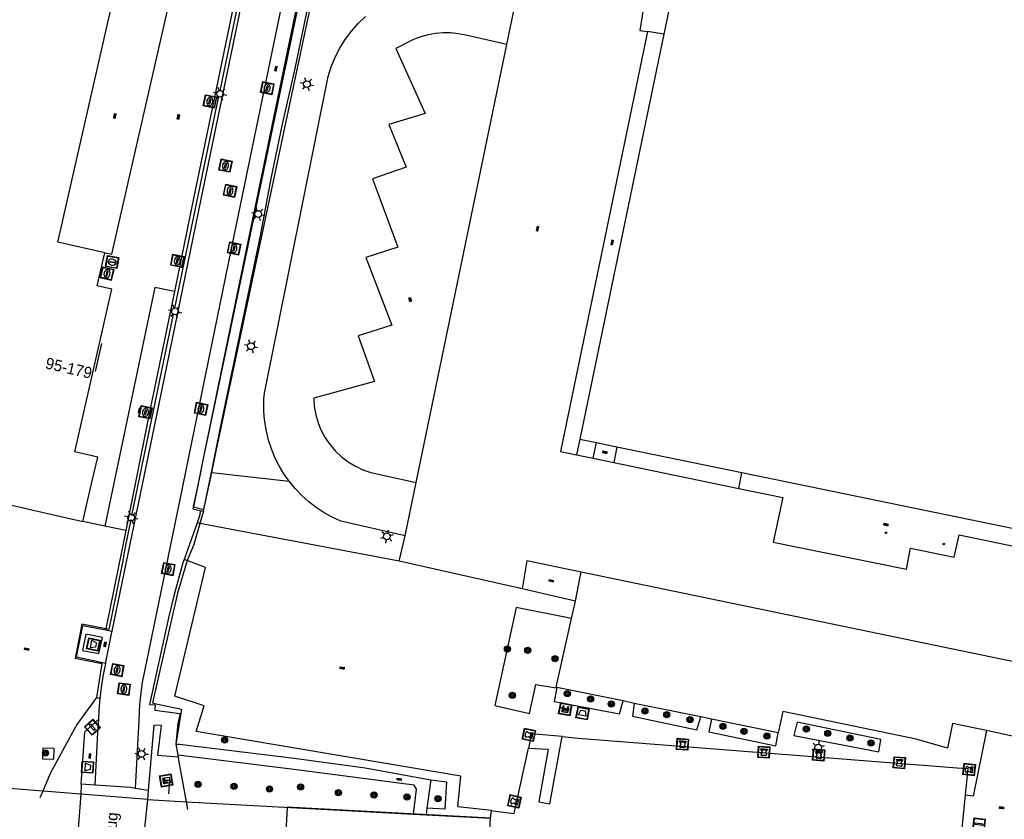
# Model space of a CAD drawing. Header units: metres. Extents: x 93870 to 95789, y 463036 to 464040.
# Tile 246 of 256: x 94917 to 95004, y 463469 to 463540. Entities that reach past the tile are written whole.
import ezdxf
from ezdxf.enums import TextEntityAlignment as Align

# ---------------------------------------------------------------- set-up
doc = ezdxf.new("R2010")
doc.units = ezdxf.units.M
doc.header["$LTSCALE"] = 25.4
for name, color, linetype in [('B_BEBOUWINGSGRENS_0', 1, 'Continuous'), ('B_WOONBOOT_LIJN_0', 1, 'Continuous'), ('G_GRENS_ALGEMEEN_0', 7, 'Continuous'), ('K_KUNSTWERKGRENS_0', 1, 'Continuous'), ('K_KUNSTWERKGRENS_1', 1, 'Continuous'), ('K_STEIGER_1', 1, 'Continuous'), ('Q_AFVAL_APART_PLAATS_0', 7, 'Continuous'), ('Q_AFVALBAK_0', 7, 'Continuous'), ('Q_BANK_0', 7, 'Continuous'), ('Q_BOLDER_0', 7, 'Continuous'), ('Q_BOOM_0', 3, 'Continuous'), ('Q_DAMWAND_0', 6, 'Continuous'), ('Q_DAMWAND_1', 6, 'Continuous'), ('Q_ELEKTRAKAST_0', 7, 'Continuous'), ('Q_FIETSENREK_LIJN_0', 7, 'Continuous'), ('Q_INSPECTIE_OF_RIOOLPUT_0', 253, 'Continuous'), ('Q_KOLK_0', 254, 'Continuous'), ('Q_LICHTMAST_0', 2, 'Continuous'), ('Q_VERKEERSREGELINSTALLATIEPAAL', 40, 'Continuous'), ('Q_ZAND_ZOUTBAK_0', 7, 'Continuous'), ('S_GBKN_SYMBOOL_GV_GROOT_0', 7, 'Continuous'), ('S_GBKN_SYMBOOL_OV_GROOT_0', 7, 'Continuous'), ('T_CULTUURGRENS_0', 76, 'Continuous'), ('T_HEK_0', 57, 'Continuous'), ('T_HEK_LIJN_0', 6, 'Continuous'), ('T_MUUR_30CM_LIJN_0', 10, 'Continuous'), ('T_WALBESCHERMING_0', 45, 'Continuous'), ('V_WEGGRENS_0', 7, 'Continuous'), ('W_KADEMUUR_30CM_0', 10, 'Continuous'), ('W_WATERGRENS_0', 5, 'Continuous'), ('Z_GBKN_HUISNUMMER_0', 252, 'Continuous'), ('Z_KUNSTWERKNAAM_1', 252, 'Continuous')]:
    doc.layers.add(name, color=color, linetype=linetype)
doc.layers.add('Q_PAAL_STEEN_0', color=7, linetype='Continuous', true_color=0xa97373)
doc.layers.add('Q_PAALTJE_0', color=7, linetype='Continuous', true_color=0x666666)

# ---------------------------------------------------------------- blocks, each defined once
blk = doc.blocks.new('Q_ZAND_ZOUTBAK')
for points in [[(-0.5, 0.5), (0.5, 0.5), (0.5, -0.5), (-0.5, -0.5)], [(-0.336, 0.197), (0.331, 0.197), (0.19, -0.251), (-0.196, -0.251)]]:
    blk.add_lwpolyline(points, close=True)
blk.add_lwpolyline([(-0.442, 0.464), (0.438, 0.464, -0.414214), (0.459, 0.442), (0.459, -0.437, -0.414214), (0.438, -0.459), (-0.442, -0.459, -0.414214), (-0.463, -0.437), (-0.463, 0.442), (-0.463, 0.444), (-0.463, 0.446), (-0.463, 0.448), (-0.462, 0.45), (-0.461, 0.451), (-0.46, 0.453), (-0.459, 0.455), (-0.458, 0.456), (-0.457, 0.457), (-0.456, 0.459), (-0.454, 0.46), (-0.453, 0.461), (-0.451, 0.462), (-0.449, 0.462), (-0.447, 0.463), (-0.446, 0.463), (-0.444, 0.464), (-0.442, 0.464)], format="xyb")
blk = doc.blocks.new('Q_AFVALBAK')
for points in [[(-0.5, 0.5), (0.5, 0.5), (0.5, -0.5), (-0.5, -0.5)], [(-0.336, 0.197), (0.331, 0.197), (0.19, -0.251), (-0.196, -0.251)]]:
    blk.add_lwpolyline(points, close=True)
blk.add_lwpolyline([(-0.442, 0.464), (0.438, 0.464, -0.414214), (0.459, 0.442), (0.459, -0.437, -0.414214), (0.438, -0.459), (-0.442, -0.459, -0.414214), (-0.463, -0.437), (-0.463, 0.442), (-0.463, 0.444), (-0.463, 0.446), (-0.463, 0.448), (-0.462, 0.45), (-0.461, 0.451), (-0.46, 0.453), (-0.459, 0.455), (-0.458, 0.456), (-0.457, 0.457), (-0.456, 0.459), (-0.454, 0.46), (-0.453, 0.461), (-0.451, 0.462), (-0.449, 0.462), (-0.447, 0.463), (-0.446, 0.463), (-0.444, 0.464), (-0.442, 0.464)], format="xyb")
blk = doc.blocks.new('Q_AFVAL_APART_PLAATS')
for points in [[(-0.5, 0.5), (0.5, 0.5), (0.5, -0.5), (-0.5, -0.5)], [(-0.336, 0.197), (0.331, 0.197), (0.19, -0.251), (-0.196, -0.251)]]:
    blk.add_lwpolyline(points, close=True)
blk.add_lwpolyline([(-0.442, 0.464), (0.438, 0.464, -0.414214), (0.459, 0.442), (0.459, -0.437, -0.414214), (0.438, -0.459), (-0.442, -0.459, -0.414214), (-0.463, -0.437), (-0.463, 0.442, -0.414214), (-0.442, 0.464)], format="xyb")
blk = doc.blocks.new('Q_ELEKTRAKAST')
for points in [[(-0.5, 0.5), (0.5, 0.5), (0.5, -0.5), (-0.5, -0.5)], [(-0.262, 0.264), (0.25, 0.264), (0.25, 0.187), (-0.262, 0.187)], [(-0.262, 0.107), (0.25, 0.107), (0.25, -0.332), (-0.262, -0.332)]]:
    blk.add_lwpolyline(points, close=True)
blk.add_lwpolyline([(-0.442, 0.464), (0.438, 0.464, -0.414214), (0.459, 0.442), (0.459, -0.437, -0.414214), (0.438, -0.459), (-0.442, -0.459, -0.414214), (-0.463, -0.437), (-0.463, 0.442), (-0.463, 0.444), (-0.463, 0.446), (-0.463, 0.448), (-0.462, 0.45), (-0.461, 0.451), (-0.46, 0.453), (-0.459, 0.455), (-0.458, 0.456), (-0.457, 0.457), (-0.456, 0.459), (-0.454, 0.46), (-0.453, 0.461), (-0.451, 0.462), (-0.449, 0.462), (-0.447, 0.463), (-0.446, 0.463), (-0.444, 0.464), (-0.442, 0.464)], format="xyb")
blk.add_lwpolyline([(-0.177, 0.001, -1), (-0.177, -0.069, -1)], format="xyb", close=True)
blk.add_lwpolyline([(0.044, 0.088), (-0.056, -0.112), (0.044, -0.112), (-0.056, -0.312)])
blk = doc.blocks.new('Q_LICHTMAST')
for points in [[(-0.26, 0.15), (-0.52, 0.3)], [(0, 0.3), (0, 0.6)], [(0.26, 0.15), (0.52, 0.3)], [(-0.26, -0.15), (-0.52, -0.3)], [(0, -0.3), (0, -0.6)], [(0.26, -0.15), (0.52, -0.3)]]:
    blk.add_lwpolyline(points)
blk.add_circle((0, 0), 0.3)
blk = doc.blocks.new('Q_VERKEERSREGELINSTALLATIEPAAL')
for points in [[(-0.5, 0.5), (0.5, 0.5), (0.5, -0.5), (-0.5, -0.5)], [(-0.08, 0.333), (0.071, 0.333), (0.071, -0.329), (-0.08, -0.329)]]:
    blk.add_lwpolyline(points, close=True)
blk.add_lwpolyline([(-0.442, 0.464), (0.438, 0.464, -0.414214), (0.459, 0.442), (0.459, -0.437, -0.414214), (0.438, -0.459), (-0.442, -0.459, -0.414214), (-0.463, -0.437), (-0.463, 0.442), (-0.463, 0.444), (-0.463, 0.446), (-0.463, 0.448), (-0.462, 0.45), (-0.461, 0.451), (-0.46, 0.453), (-0.459, 0.455), (-0.458, 0.456), (-0.457, 0.457), (-0.456, 0.459), (-0.454, 0.46), (-0.453, 0.461), (-0.451, 0.462), (-0.449, 0.462), (-0.447, 0.463), (-0.446, 0.463), (-0.444, 0.464), (-0.442, 0.464)], format="xyb")
blk = doc.blocks.new('Q_PAAL_STEEN')
for points in [[(-0.5, 0.5), (0.5, 0.5), (0.5, -0.5), (-0.5, -0.5)], [(-0.08, 0.333), (0.071, 0.333), (0.071, -0.329), (-0.08, -0.329)]]:
    blk.add_lwpolyline(points, close=True)
blk.add_lwpolyline([(-0.442, 0.464), (0.438, 0.464, -0.414214), (0.459, 0.442), (0.459, -0.437, -0.414214), (0.438, -0.459), (-0.442, -0.459, -0.414214), (-0.463, -0.437), (-0.463, 0.442), (-0.463, 0.444), (-0.463, 0.446), (-0.463, 0.448), (-0.462, 0.45), (-0.461, 0.451), (-0.46, 0.453), (-0.459, 0.455), (-0.458, 0.456), (-0.457, 0.457), (-0.456, 0.459), (-0.454, 0.46), (-0.453, 0.461), (-0.451, 0.462), (-0.449, 0.462), (-0.447, 0.463), (-0.446, 0.463), (-0.444, 0.464), (-0.442, 0.464)], format="xyb")
blk = doc.blocks.new('Q_PAALTJE')
at = {"color": 251, "true_color": 0x666666, "xscale": 0.1, "yscale": 0.1, "zscale": 0.01}
blk.add_blockref('Q_PAAL_STEEN', (0, 0), dxfattribs=at)
blk = doc.blocks.new('Q_KOLK')
blk.add_lwpolyline([(-0.5, 0.5), (0.5, 0.5), (0.5, -0.5), (-0.5, -0.5)], close=True)
for points in [[(-0.442, 0.464), (0.438, 0.464, -0.414214), (0.459, 0.442), (0.459, -0.437, -0.414214), (0.438, -0.459), (-0.442, -0.459, -0.414214), (-0.463, -0.437), (-0.463, 0.442, -0.414214), (-0.442, 0.464)], [(-0.345, 0.105, 0.380426), (-0.276, -0.18)], [(-0.008, 0.266, 0.240218), (-0.345, 0.105)], [(-0.194, 0.045, 0.853344), (-0.194, -0.032)], [(0.331, 0.111, 0.240191), (-0.008, 0.266)], [(0.185, -0.032, 0.849746), (0.185, 0.045)], [(0.267, -0.176, 0.380426), (0.331, 0.111)], [(-0.276, -0.18, 0.148452), (0.012, -0.257)], [(0.012, -0.257, 0.131742), (0.267, -0.176)]]:
    blk.add_lwpolyline(points, format="xyb")
for points in [[(-0.194, 0.045), (0.185, 0.045)], [(0.185, -0.032), (-0.194, -0.032)]]:
    blk.add_lwpolyline(points)
blk = doc.blocks.new('Q_INSPECTIE_OF_RIOOLPUT')
blk.add_lwpolyline([(-0.5, 0.5), (0.5, 0.5), (0.5, -0.5), (-0.5, -0.5)], close=True)
for points in [[(-0.442, 0.464), (0.438, 0.464, -0.414214), (0.459, 0.442), (0.459, -0.437, -0.414214), (0.438, -0.459), (-0.442, -0.459, -0.414214), (-0.463, -0.437), (-0.463, 0.442), (-0.463, 0.444), (-0.463, 0.446), (-0.463, 0.448), (-0.462, 0.45), (-0.461, 0.451), (-0.46, 0.453), (-0.459, 0.455), (-0.458, 0.456), (-0.457, 0.457), (-0.456, 0.459), (-0.454, 0.46), (-0.453, 0.461), (-0.451, 0.462), (-0.449, 0.462), (-0.447, 0.463), (-0.446, 0.463), (-0.444, 0.464), (-0.442, 0.464)], [(-0.345, 0.105, 0.380426), (-0.276, -0.18)], [(-0.008, 0.266, 0.240218), (-0.345, 0.105)], [(-0.194, 0.045, 0.853344), (-0.194, -0.032)], [(0.331, 0.111, 0.240191), (-0.008, 0.266)], [(0.185, -0.032, 0.849746), (0.185, 0.045)], [(0.267, -0.176, 0.380426), (0.331, 0.111)], [(-0.276, -0.18, 0.148452), (0.012, -0.257)], [(0.012, -0.257, 0.131742), (0.267, -0.176)]]:
    blk.add_lwpolyline(points, format="xyb")
for points in [[(-0.194, 0.045), (0.185, 0.045)], [(0.185, -0.032), (-0.194, -0.032)]]:
    blk.add_lwpolyline(points)
blk = doc.blocks.new('Q_BOLDER')
for points in [[(-0.5, 0.5), (0.5, 0.5), (0.5, -0.5), (-0.5, -0.5)], [(-0.273, -0.196), (0.266, -0.196), (0.266, -0.301), (-0.273, -0.301)]]:
    blk.add_lwpolyline(points, close=True)
for points in [[(-0.442, 0.464), (0.438, 0.464, -0.414214), (0.459, 0.442), (0.459, -0.437, -0.414214), (0.438, -0.459), (-0.442, -0.459, -0.414214), (-0.463, -0.437), (-0.463, 0.442), (-0.463, 0.444), (-0.463, 0.446), (-0.463, 0.448), (-0.462, 0.45), (-0.461, 0.451), (-0.46, 0.453), (-0.459, 0.455), (-0.458, 0.456), (-0.457, 0.457), (-0.456, 0.459), (-0.454, 0.46), (-0.453, 0.461), (-0.451, 0.462), (-0.449, 0.462), (-0.447, 0.463), (-0.446, 0.463), (-0.444, 0.464), (-0.442, 0.464)], [(-0.233, 0.268, 0.439965), (-0.258, 0.19)], [(-0.15, 0.294, 0.109301), (-0.233, 0.268)], [(0.219, 0.268, 0.148019), (0.128, 0.294)], [(0.252, 0.19, 0.326045), (0.219, 0.268)], [(-0.273, -0.159, 0.309814), (-0.166, -0.025)], [(0.159, -0.025, 0.22667), (0.266, -0.159)]]:
    blk.add_lwpolyline(points, format="xyb")
for points in [[(-0.166, 0.03), (-0.258, 0.19)], [(-0.166, -0.025), (-0.166, 0.03)], [(-0.15, 0.294), (0.128, 0.294)], [(0.159, 0.03), (0.252, 0.19)], [(0.159, -0.025), (0.159, 0.03)], [(-0.273, -0.159), (0.266, -0.159)]]:
    blk.add_lwpolyline(points)
blk = doc.blocks.new('Q_BANK')
blk.add_lwpolyline([(-0.5, 0.5), (0.5, 0.5), (0.5, -0.5), (-0.5, -0.5)], close=True)
blk.add_lwpolyline([(-0.442, 0.464), (0.438, 0.464, -0.414214), (0.459, 0.442), (0.459, -0.437, -0.414214), (0.438, -0.459), (-0.442, -0.459, -0.414214), (-0.463, -0.437), (-0.463, 0.442), (-0.463, 0.444), (-0.463, 0.446), (-0.463, 0.448), (-0.462, 0.45), (-0.461, 0.451), (-0.46, 0.453), (-0.459, 0.455), (-0.458, 0.456), (-0.457, 0.457), (-0.456, 0.459), (-0.454, 0.46), (-0.453, 0.461), (-0.451, 0.462), (-0.449, 0.462), (-0.447, 0.463), (-0.446, 0.463), (-0.444, 0.464), (-0.442, 0.464)], format="xyb")
for points in [[(-0.267, 0.022), (-0.366, -0.078)], [(-0.18, 0.132), (-0.267, 0.132), (-0.267, 0.276)], [(-0.267, 0.276), (0.258, 0.276), (0.258, 0.132), (0.173, 0.132)], [(-0.18, 0.022), (-0.267, 0.022)], [(-0.267, 0.022), (-0.18, 0.022)], [(-0.18, 0.022), (-0.18, 0.132)], [(-0.18, 0.132), (-0.144, 0.132)], [(-0.144, 0.132), (-0.144, 0.022)], [(0.131, 0.132), (-0.144, 0.132)], [(0.131, 0.022), (-0.144, 0.022)], [(-0.144, 0.022), (0.131, 0.022)], [(0.131, 0.022), (-0.144, 0.022)], [(-0.144, 0.022), (0.131, 0.022)], [(-0.144, 0.022), (0.131, 0.022)], [(0.131, 0.022), (0.131, 0.132)], [(0.131, 0.132), (0.173, 0.132)], [(0.173, 0.132), (0.173, 0.022)], [(0.173, 0.022), (0.255, 0.022)], [(0.173, 0.022), (0.255, 0.022)], [(0.255, 0.022), (0.357, -0.078)], [(-0.236, -0.078), (-0.366, -0.078)], [(-0.192, -0.078), (-0.192, -0.27), (-0.236, -0.27), (-0.236, -0.078)], [(-0.236, -0.078), (-0.192, -0.078)], [(0.183, -0.078), (-0.192, -0.078)], [(0.226, -0.078), (0.226, -0.268), (0.183, -0.268), (0.183, -0.078)], [(0.183, -0.078), (0.226, -0.078)], [(0.357, -0.078), (0.226, -0.078)]]:
    blk.add_lwpolyline(points)
blk = doc.blocks.new('Q_BOOM')
for radius in [0.27, 0.18, 0.09]:
    blk.add_circle((0, 0), radius)
blk = doc.blocks.new('S_GBKN_SYMBOOL_OV_GROOT')
for points in [[(-0.21875, 0.0625), (0.21875, 0.0625)], [(-0.21875, 0), (0.21875, 0)], [(-0.1875, 0.0625), (-0.1875, 0)], [(-0.125, 0.09375), (-0.125, 0.0625)], [(-0.125, 0), (-0.125, -0.0625)], [(-0.0625, 0.0625), (-0.0625, 0)], [(0, 0.09375), (0, 0.0625)], [(0, 0), (0, -0.0625)], [(0.0625, 0.0625), (0.0625, 0)], [(0.125, 0.09375), (0.125, 0.0625)], [(0.125, 0), (0.125, -0.0625)], [(0.1875, 0.0625), (0.1875, 0)], [(-0.21875, -0.0625), (0.21875, -0.0625)], [(-0.1875, -0.0625), (-0.1875, -0.09375)], [(-0.0625, -0.0625), (-0.0625, -0.09375)], [(0.0625, -0.0625), (0.0625, -0.09375)], [(0.1875, -0.0625), (0.1875, -0.09375)]]:
    blk.add_lwpolyline(points)
blk = doc.blocks.new('S_GBKN_SYMBOOL_GV_GROOT')
for points in [[(-0.1875, 0.03125), (-0.09375, 0.09375)], [(-0.1875, -0.0625), (0.0625, 0.09375)], [(-0.1875, 0.09375), (0.125, -0.09375)], [(-0.1875, 0), (-0.03125, -0.09375)], [(-0.125, -0.09375), (0.1875, 0.09375)], [(-0.0625, 0.09375), (0.1875, -0.0625)], [(0.03125, -0.09375), (0.1875, 0)], [(0.09375, 0.09375), (0.1875, 0.03125)]]:
    blk.add_lwpolyline(points)

msp = doc.modelspace()

# ---------------------------------------------------------------- linework, layer by layer
at = {"layer": 'B_BEBOUWINGSGRENS_0'}
for p, q in [((94974.076, 463538.75), (94966.65, 463502.97)), ((94966.65, 463502.97), (94968.104, 463502.668)), ((94968.104, 463502.668), (94969.925, 463502.29)), ((94969.925, 463502.29), (94980.96, 463500))]:
    msp.add_line(p, q, dxfattribs=at)
for points in [[(95015.017, 463567.445), (94981.47, 463574.4), (94980.51, 463569.76), (94978.621, 463570.151), (94978.297, 463570.183), (94977.973, 463570.149), (94977.662, 463570.05), (94977.378, 463569.891), (94977.132, 463569.677), (94976.928, 463569.407), (94976.785, 463569.1), (94976.71, 463568.769), (94976.706, 463568.43), (94976.773, 463568.098), (94976.908, 463567.788), (94977.106, 463567.513), (94977.357, 463567.285), (94977.65, 463567.116), (94977.973, 463567.012), (94979.86, 463566.62), (94974.076, 463538.75)], [(94924.66, 463519.42), (94920.51, 463520.38), (94925.827, 463543.809)], [(94922.71, 463495.67), (94923.367, 463498.516), (94923.71, 463500), (94924.03, 463501.36), (94922.01, 463501.825), (94925.29, 463516.21), (94923.98, 463516.51), (94924.66, 463519.42)], [(94980.96, 463500), (95000, 463496.09), (95015.86, 463492.81), (95016.442, 463495.23)], [(94910.095, 463477.345), (94910.68, 463477.21), (94915.34, 463497.371), (94922.71, 463495.67)]]:
    msp.add_lwpolyline(points, dxfattribs=at)
at = {"layer": 'B_WOONBOOT_LIJN_0'}
msp.add_lwpolyline([(94958.753, 463469.456), (94940.779, 463470.419), (94940.485, 463464.928), (94958.459, 463463.963), (94958.753, 463469.456)], dxfattribs=at)
at = {"layer": 'G_GRENS_ALGEMEEN_0'}
for p, q in [((94966.65, 463502.97), (94966.362, 463501.583)), ((94967.816, 463501.28), (94968.104, 463502.668)), ((94969.925, 463502.29), (94969.636, 463500.902)), ((94934.088, 463500.006), (94934.109, 463500.004)), ((94934.109, 463500.004), (94940.955, 463499.233)), ((94980.686, 463498.602), (94980.96, 463500)), ((94933.102, 463496.654), (94933.384, 463496.589)), ((94926.506, 463494.885), (94924.669, 463495.265)), ((94933.067, 463495.508), (94932.817, 463495.555)), ((94950.68, 463492.188), (94933.067, 463495.508)), ((94926.506, 463494.885), (94924.743, 463486.183)), ((94931.934, 463492.229), (94931.662, 463492.333)), ((94966.245, 463488.644), (94961.534, 463489.717)), ((94924.145, 463483.999), (94924.443, 463485.434)), ((94924.743, 463486.183), (94924.727, 463486.102)), ((94924.727, 463486.102), (94925.304, 463485.987)), ((94924.244, 463480.01), (94923.939, 463480.122))]:
    msp.add_line(p, q, dxfattribs=at)
for points in [[(94930.815, 463516.014), (94928.621, 463505.329), (94926.506, 463494.885)], [(94958.85, 463470.132), (94955.87, 463470.458), (94956.133, 463473.167), (94932.728, 463477.119), (94933.443, 463479.376), (94930.846, 463480.242), (94933.556, 463491.606), (94931.934, 463492.229)], [(94965.903, 463487.1), (94961.028, 463488.084), (94959.131, 463479.423), (94962.181, 463478.719), (94962.768, 463481.261), (94964.545, 463480.974), (94964.558, 463481.035)], [(94924.742, 463483.141), (94922.154, 463483.675), (94922.732, 463486.5), (94924.727, 463486.102)], [(94924.443, 463485.434), (94922.994, 463485.724), (94922.701, 463484.289), (94924.145, 463483.999)], [(94964.624, 463481.02), (94964.36, 463479.773), (94970.156, 463478.689), (94970.48, 463479.82)], [(94971.453, 463479.603), (94971.294, 463478.485), (94976.99, 463477.277), (94977.329, 463478.424)], [(94978.281, 463478.204), (94978.042, 463477.104), (94983.968, 463475.862), (94984.163, 463476.999)], [(95002.588, 463477.211), (95001.402, 463471.406), (95000.693, 463471.492)], [(94919.188, 463475.66), (94919.144, 463474.709), (94920.143, 463474.663)], [(94920.143, 463474.663), (94920.187, 463475.614), (94919.188, 463475.66)], [(94953.462, 463472.849), (94954.85, 463472.678), (94954.713, 463470.254), (94953.128, 463470.331)]]:
    msp.add_lwpolyline(points, dxfattribs=at)
at = {"layer": 'K_KUNSTWERKGRENS_0'}
for p, q in [((94922.571, 463472.463), (94922.543, 463471.58)), ((94923.795, 463472.384), (94922.571, 463472.463)), ((94928.451, 463471.095), (94922.543, 463471.58)), ((94928.489, 463471.906), (94927.346, 463472.09))]:
    msp.add_line(p, q, dxfattribs=at)
for points in [[(94927.346, 463472.09), (94926.921, 463472.159), (94924.284, 463472.352), (94923.795, 463472.384)], [(94928.451, 463471.095), (94928.523, 463471.9), (94928.489, 463471.906)]]:
    msp.add_lwpolyline(points, dxfattribs=at)
at = {"layer": 'K_KUNSTWERKGRENS_1'}
for points in [[(94922.543, 463471.58), (94922.21, 463467.41), (94923.21, 463467.41), (94922.46, 463459.09)], [(94926.66, 463458.82), (94927.26, 463467.31), (94928.05, 463467.23), (94928.451, 463471.095)]]:
    msp.add_lwpolyline(points, dxfattribs=at)
at = {"layer": 'K_STEIGER_1'}
msp.add_lwpolyline([(94962.101, 463475.636), (94963.851, 463475.567), (94963.014, 463470.893), (94963.993, 463470.737), (94965.083, 463476.672)], dxfattribs=at)
at = {"layer": 'Q_DAMWAND_0'}
for points in [[(94965.083, 463476.672), (94966.5, 463476.534), (95000, 463473.91), (95000.93, 463473.84), (95000.693, 463471.492)], [(94958.85, 463470.132), (94958.968, 463470.117), (94960.827, 463469.879), (94962.101, 463475.636)], [(95000.693, 463471.492), (95000.219, 463466.793), (95016.229, 463463.519)]]:
    msp.add_lwpolyline(points, dxfattribs=at)
at = {"layer": 'Q_DAMWAND_1'}
msp.add_lwpolyline([(94965.083, 463476.672), (94962.377, 463476.898), (94962.101, 463475.636)], dxfattribs=at)
at = {"layer": 'Q_FIETSENREK_LIJN_0'}
msp.add_line((94923.832, 463508.946), (94924.383, 463511.404), dxfattribs=at)
at = {"layer": 'T_CULTUURGRENS_0'}
for p, q in [((94934.507, 463501.894), (94948.213, 463566.573)), ((94946.296, 463562.986), (94933.274, 463500.815)), ((94934.109, 463500.004), (94934.507, 463501.894)), ((94932.487, 463496.979), (94933.415, 463496.741))]:
    msp.add_line(p, q, dxfattribs=at)
for points in [[(94933.274, 463500.815), (94933.103, 463500), (94932.473, 463496.983), (94932.487, 463496.979)], [(94933.415, 463496.741), (94933.424, 463496.739), (94934.108, 463500), (94934.109, 463500.004)]]:
    msp.add_lwpolyline(points, dxfattribs=at)
at = {"layer": 'T_HEK_0'}
for p, q in [((94933.415, 463496.741), (94934.088, 463500.006)), ((94933.384, 463496.589), (94933.415, 463496.741)), ((94930.923, 463476.002), (94931.102, 463475.018)), ((94931.102, 463475.018), (94931.134, 463474.84))]:
    msp.add_line(p, q, dxfattribs=at)
for points in [[(94934.088, 463500.006), (94934.862, 463503.837), (94938.443, 463521.089), (94939.358, 463525.987), (94940.37, 463530.806), (94941.48, 463535.713), (94944.528, 463550.37), (94946.616, 463560.214), (94947.073, 463562.677), (94947.595, 463565.142), (94948.213, 463566.573)], [(94923.939, 463480.122), (94922.191, 463477.74), (94919.839, 463473.401), (94919.171, 463471.854)], [(94931.134, 463474.84), (94931.207, 463474.441), (94931.847, 463470.911)]]:
    msp.add_lwpolyline(points, dxfattribs=at)
at = {"layer": 'T_HEK_LIJN_0'}
for p, q in [((94938.77, 463552.867), (94934.819, 463533.753)), ((94934.701, 463533.261), (94930.826, 463514.521)), ((94930.71, 463513.995), (94927.013, 463496.224)), ((94933.384, 463496.589), (94933.067, 463495.508)), ((94919.171, 463471.854), (94918.918, 463471.267)), ((94931.847, 463470.911), (94931.974, 463470.212))]:
    msp.add_line(p, q, dxfattribs=at)
for points in [[(94926.963, 463495.861), (94926.437, 463493.274), (94926.238, 463492.049), (94925.025, 463486.125), (94924.743, 463486.183)], [(94933.067, 463495.508), (94932.522, 463493.65), (94931.934, 463492.229)], [(94931.934, 463492.229), (94931.933, 463492.227), (94931.078, 463489.336), (94928.875, 463479.663), (94928.943, 463479.612), (94931.424, 463479.088), (94931.081, 463476.878), (94930.923, 463476.002)], [(94924.743, 463486.183), (94922.641, 463486.618), (94922.035, 463483.606), (94924.409, 463483.138), (94923.939, 463480.122)]]:
    msp.add_lwpolyline(points, dxfattribs=at)
at = {"layer": 'T_MUUR_30CM_LIJN_0'}
msp.add_lwpolyline([(94930.31, 463471.615), (94930.408, 463472.782), (94929.751, 463472.8)], dxfattribs=at)
at = {"layer": 'T_WALBESCHERMING_0'}
for p, q in [((94919.171, 463471.854), (94909.017, 463472.681)), ((94919.605, 463471.819), (94919.171, 463471.854))]:
    msp.add_line(p, q, dxfattribs=at)
at = {"layer": 'V_WEGGRENS_0'}
for p, q in [((94974.076, 463538.75), (94972.622, 463538.982)), ((94952.177, 463499.131), (94960.194, 463537.852)), ((94966.362, 463501.583), (94967.816, 463501.28)), ((94967.816, 463501.28), (94969.636, 463500.902)), ((94933.274, 463500.815), (94932.487, 463496.979)), ((94969.636, 463500.902), (94980.686, 463498.602)), ((94951.2, 463494.413), (94952.177, 463499.131)), ((94924.669, 463495.265), (94922.71, 463495.67)), ((94932.817, 463495.555), (94931.662, 463492.333)), ((94950.68, 463492.188), (94951.2, 463494.413)), ((94961.534, 463489.717), (94950.68, 463492.188)), ((95019.576, 463480.235), (94966.746, 463491.215)), ((94965.903, 463487.1), (94966.245, 463488.644)), ((94964.558, 463481.035), (94965.903, 463487.1)), ((94964.624, 463481.02), (94964.558, 463481.035)), ((94970.48, 463479.82), (94964.624, 463481.02)), ((94971.453, 463479.603), (94970.48, 463479.82)), ((94977.329, 463478.424), (94971.453, 463479.603)), ((94978.281, 463478.204), (94977.329, 463478.424)), ((94984.163, 463476.999), (94978.281, 463478.204)), ((94985.57, 463476.777), (94993.053, 463475.309)), ((94953.462, 463472.849), (94953.128, 463470.331)), ((94953.128, 463470.331), (94953.053, 463469.764))]:
    msp.add_line(p, q, dxfattribs=at)
for points in [[(94925.304, 463485.987), (94929.224, 463504.945), (94933.179, 463524.18), (94937.512, 463545.077), (94941.083, 463562.382), (94941.313, 463563.365), (94941.574, 463564.336), (94941.835, 463565.309), (94942.173, 463566.242)], [(94946.296, 463562.986), (94946.025, 463562.128), (94945.784, 463561.246), (94945.583, 463560.386), (94945.394, 463559.529), (94942.837, 463547.165), (94937.35, 463520.684), (94933.274, 463500.815)], [(94939.857, 463562.303), (94940.337, 463562.174), (94936.856, 463545.305), (94932.504, 463524.234), (94930.815, 463516.014)], [(94941.544, 463547.447), (94936.105, 463521.064), (94931.28, 463497.613), (94928.573, 463484.458), (94928.166, 463482.462), (94927.972, 463481.493), (94927.837, 463480.497), (94927.737, 463479.502), (94927.689, 463478.912), (94927.659, 463478.102), (94927.567, 463476.499), (94927.346, 463472.09)], [(94924.66, 463519.42), (94925.283, 463519.308), (94930.592, 463542.554)], [(94960.194, 463537.852), (94960.925, 463541.385), (94961.026, 463541.891)], [(94972.362, 463541.661), (94971.934, 463539.092), (94972.622, 463538.982)], [(94940.955, 463499.233), (94940.484, 463499.904), (94940.065, 463500.609), (94939.699, 463501.343), (94939.388, 463502.102), (94939.134, 463502.882), (94938.939, 463503.678), (94938.803, 463504.487), (94938.749, 463504.995), (94938.718, 463505.505), (94938.711, 463506.016), (94938.728, 463506.526), (94938.768, 463507.036), (94944.399, 463535.011), (94944.669, 463535.875), (94945.012, 463536.713), (94945.424, 463537.519), (94945.905, 463538.286), (94946.448, 463539.01), (94947.052, 463539.685), (94947.711, 463540.306)], [(94960.194, 463537.852), (94956.561, 463538.654), (94955.902, 463538.789), (94955.232, 463538.86), (94954.56, 463538.868), (94953.889, 463538.812), (94953.226, 463538.693), (94952.578, 463538.512), (94951.95, 463538.27), (94950.384, 463537.472), (94952.985, 463531.738), (94949.763, 463530.762), (94951.3, 463527.009), (94948.315, 463525.974), (94950.561, 463519.915), (94947.724, 463519.028), (94950.014, 463513.028), (94947.051, 463512.083), (94948.5, 463508.063), (94943.12, 463506.585), (94943.173, 463505.847), (94943.304, 463505.119), (94943.511, 463504.409), (94943.792, 463503.724), (94944.145, 463503.074), (94944.564, 463502.464), (94945.045, 463501.902), (94945.583, 463501.394), (94946.172, 463500.947), (94946.805, 463500.564), (94947.475, 463500.25), (94948.174, 463500.009), (94952.177, 463499.131)], [(94972.622, 463538.982), (94964.945, 463501.878), (94966.362, 463501.583)], [(94930.815, 463516.014), (94929.074, 463516.372), (94924.669, 463495.265)], [(94951.2, 463494.413), (94945.522, 463495.701), (94944.764, 463496.05), (94944.035, 463496.455), (94943.339, 463496.915), (94942.679, 463497.425), (94942.059, 463497.984), (94941.484, 463498.587), (94940.955, 463499.233)], [(94980.686, 463498.602), (94984.585, 463497.791), (94983.721, 463493.853), (94995.507, 463491.466), (94995.876, 463493.328), (94999.726, 463492.53), (95000.154, 463494.489), (95017.984, 463490.794), (95018.76, 463494.732)], [(94932.487, 463496.979), (94932.45, 463496.8), (94933.102, 463496.654)], [(94933.102, 463496.654), (94933.072, 463496.267), (94932.817, 463495.555)], [(94931.662, 463492.333), (94931.549, 463492.02), (94930.754, 463489.111), (94930.303, 463487.158), (94928.614, 463479.519), (94929.116, 463479.479), (94929.08, 463479.004), (94931.325, 463478.712), (94931.104, 463477.872), (94930.923, 463476.002)], [(94966.746, 463491.215), (94961.966, 463492.209), (94961.534, 463489.717)], [(94966.245, 463488.644), (94966.629, 463490.654), (94966.746, 463491.215)], [(94924.742, 463483.141), (94924.762, 463483.25), (94925.288, 463485.91), (94925.304, 463485.987)], [(94924.244, 463480.01), (94924.365, 463480.998), (94924.52, 463481.975), (94924.742, 463483.141)], [(94924.123, 463478.219), (94924.159, 463479.011), (94924.244, 463480.01)], [(95002.588, 463477.211), (94999.564, 463477.84), (94999.128, 463475.647), (94996.363, 463476.437), (94984.585, 463478.876), (94984.163, 463476.999)], [(94922.571, 463472.463), (94922.882, 463477.096), (94924.123, 463478.219)], [(94923.795, 463472.384), (94924.057, 463477.023), (94924.123, 463478.219)], [(94931.134, 463474.84), (94929.341, 463474.994), (94929.663, 463477.636), (94928.997, 463477.692), (94928.489, 463471.906)], [(94993.053, 463475.309), (94993.24, 463476.417), (94985.841, 463477.945), (94985.57, 463476.777)], [(95016.573, 463466.118), (95006.811, 463468.198), (95008.466, 463475.913), (95002.588, 463477.211)], [(94930.923, 463476.002), (94931.247, 463475.99), (94941.393, 463474.769), (94947.672, 463473.914), (94953.462, 463472.849)], [(94941.603, 463473.741), (94931.145, 463475.013), (94931.102, 463475.018)], [(94951.936, 463469.825), (94952.21, 463472.011), (94952.013, 463472.363), (94941.603, 463473.741)]]:
    msp.add_lwpolyline(points, dxfattribs=at)
at = {"layer": 'W_KADEMUUR_30CM_0'}
for p, q in [((94928.451, 463471.095), (94931.847, 463470.911)), ((94931.847, 463470.911), (94931.853, 463470.911)), ((94931.853, 463470.911), (94951.936, 463469.825)), ((94951.936, 463469.825), (94953.053, 463469.764)), ((94953.053, 463469.764), (94958.753, 463469.456)), ((94958.753, 463469.456), (94958.85, 463470.132))]:
    msp.add_line(p, q, dxfattribs=at)
at = {"layer": 'W_WATERGRENS_0'}
msp.add_line((94922.543, 463471.58), (94919.605, 463471.819), dxfattribs=at)

# ---------------------------------------------------------------- block references
at = {"layer": 'Q_AFVAL_APART_PLAATS_0', "rotation": 78.26838801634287}
msp.add_blockref('Q_AFVAL_APART_PLAATS', (94923.645, 463484.814), dxfattribs=at)
at = {"layer": 'Q_AFVALBAK_0', "rotation": 169.4066085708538}
msp.add_blockref('Q_AFVALBAK', (94966.883, 463478.727), dxfattribs=at)
at = {"layer": 'Q_BANK_0', "rotation": 169.4066085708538}
msp.add_blockref('Q_BANK', (94965.353, 463479.089), dxfattribs=at)
at = {"layer": 'Q_BOLDER_0'}
for p, rotation in [((94962.143, 463476.816), 77.66362071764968), ((94975.715, 463475.993), 175.5212602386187), ((94982.902, 463475.291), 175.5212602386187), ((94987.757, 463475.046), 175.5212602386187), ((94994.876, 463474.355), 175.5212602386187), ((95001.049, 463473.76), 84.23625904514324), ((94960.864, 463470.943), 77.52178364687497)]:
    msp.add_blockref('Q_BOLDER', p, dxfattribs=dict(at, rotation=rotation))
at = {"layer": 'Q_BOOM_0'}
for p, rotation in [((94960.241, 463484.415), 77.64572228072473), ((94962.038, 463484.291), 77.64572228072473), ((94964.454, 463483.547), 77.49620135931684), ((94960.675, 463480.325), 167.0026392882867), ((94965.539, 463480.472), 168.4193808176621), ((94967.588, 463480.004), 168.4193808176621), ((94969.422, 463479.556), 168.4193808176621), ((94972.396, 463478.94), 168.6544439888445), ((94974.326, 463478.598), 168.6544439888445), ((94976.376, 463478.167), 168.6544439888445), ((94979.285, 463477.582), 168.4224458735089), ((94986.658, 463477.328), 168.3316296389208), ((94935.242, 463476.362), 170.4158497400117), ((94981.155, 463477.122), 168.4224458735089), ((94983.176, 463476.71), 168.4224458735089), ((94988.556, 463476.963), 168.3316296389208), ((94990.516, 463476.553), 168.3316296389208), ((94992.382, 463476.11), 168.3316296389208), ((94919.42, 463475.208), 87.35098029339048), ((94932.909, 463472.445), 100.2762771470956), ((94936.076, 463472.273), 176.9047118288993), ((94939.215, 463472.046), 176.9047118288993), ((94941.964, 463472.222), 172.4594412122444), ((94945.307, 463471.715), 172.4594412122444), ((94948.452, 463471.502), 172.4594412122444), ((94951.365, 463471.332), 82.85562914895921), ((94954.106, 463471.178), 86.76518982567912)]:
    msp.add_blockref('Q_BOOM', p, dxfattribs=dict(at, rotation=rotation))
at = {"layer": 'Q_ELEKTRAKAST_0', "rotation": 100.2762771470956}
msp.add_blockref('Q_ELEKTRAKAST', (94930.08, 463472.791), dxfattribs=at)
at = {"layer": 'Q_INSPECTIE_OF_RIOOLPUT_0'}
for p, rotation in [((94935.332, 463527.135), 78.28570034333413), ((94935.733, 463524.91), 78.3513541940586), ((94925.316, 463518.608), 169.8084981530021), ((94924.862, 463517.593), 76.84730646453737), ((94925.754, 463482.549), 79.22021823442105), ((94926.349, 463480.863), 82.28104645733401)]:
    msp.add_blockref('Q_INSPECTIE_OF_RIOOLPUT', p, dxfattribs=dict(at, rotation=rotation))
at = {"layer": 'Q_KOLK_0'}
for p, rotation in [((94939.019, 463533.981), 78.3513541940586), ((94933.951, 463532.813), 78.33023385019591), ((94936.085, 463519.809), 78.37374246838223), ((94931.072, 463518.713), 78.38878842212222), ((94928.263, 463505.33), 78.55192944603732), ((94933.165, 463505.63), 78.3737424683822), ((94930.27, 463491.477), 78.37214204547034)]:
    msp.add_blockref('Q_KOLK', p, dxfattribs=dict(at, rotation=rotation))
at = {"layer": 'Q_LICHTMAST_0'}
for p, rotation in [((94942.524, 463534.336), 78.03555612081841), ((94934.859, 463533.481), 78.28570034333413), ((94938.214, 463522.853), 78.16989844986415), ((94930.871, 463514.252), 78.3810750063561), ((94937.583, 463511.173), 78.03555612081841), ((94926.983, 463496.029), 78.55192944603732), ((94949.588, 463494.358), 167.2192880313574), ((94987.709, 463475.695), 168.9007832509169), ((94927.908, 463475.139), 87.13046528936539)]:
    msp.add_blockref('Q_LICHTMAST', p, dxfattribs=dict(at, rotation=rotation))
at = {"layer": 'Q_PAAL_STEEN_0', "rotation": 84.2399140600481}
msp.add_blockref('Q_PAAL_STEEN', (95001.932, 463468.935), dxfattribs=at)
at = {"layer": 'Q_PAALTJE_0', "rotation": 168.2899638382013}
for p in [(94993.695, 463494.691), (94998.803, 463493.69)]:
    msp.add_blockref('Q_PAALTJE', p, dxfattribs=at)
at = {"layer": 'Q_VERKEERSREGELINSTALLATIEPAAL', "rotation": 42.14243006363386}
msp.add_blockref('Q_VERKEERSREGELINSTALLATIEPAAL', (94923.564, 463477.495), dxfattribs=at)
at = {"layer": 'Q_ZAND_ZOUTBAK_0', "rotation": 86.15966001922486}
msp.add_blockref('Q_ZAND_ZOUTBAK', (94923.131, 463473.969), dxfattribs=at)
at = {"layer": 'S_GBKN_SYMBOOL_GV_GROOT_0', "rotation": 110.890188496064}
msp.add_blockref('S_GBKN_SYMBOOL_GV_GROOT', (94951.657, 463515.29), dxfattribs=at)
at = {"layer": 'S_GBKN_SYMBOOL_OV_GROOT_0'}
for p, rotation in [((94939.793, 463535.711), 78.3513541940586), ((94925.551, 463531.537), 77.21380987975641), ((94931.174, 463531.448), 78.33023385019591), ((94962.919, 463521.56), 78.30245976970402), ((94969.51, 463520.348), 78.31017126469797), ((94927.742, 463505.489), 78.55192944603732), ((94968.87, 463501.785), 168.2731805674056), ((94993.705, 463495.397), 168.3952376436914), ((94964.121, 463490.427), 167.1689275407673), ((94917.761, 463484.39), 168.3413814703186), ((94924.694, 463484.821), 78.26838801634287), ((94945.644, 463482.717), 170.4158497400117), ((94923.347, 463474.965), 86.76750078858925), ((94950.681, 463472.883), 172.4594412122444), ((95003.928, 463470.365), 173.0839461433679)]:
    msp.add_blockref('S_GBKN_SYMBOOL_OV_GROOT', p, dxfattribs=dict(at, rotation=rotation))

# ---------------------------------------------------------------- texts
at = {"layer": 'Z_GBKN_HUISNUMMER_0', "linetype": 'Continuous'}
msp.add_text('95-179', height=1, rotation=347, dxfattribs=at).set_placement((94921.483, 463509.242), align=Align.MIDDLE)
at = {"layer": 'Z_KUNSTWERKNAAM_1', "linetype": 'Continuous'}
msp.add_text('Admiraalsbrug', height=1, rotation=85.41237, dxfattribs=at).set_placement((94925.1, 463465.669), align=Align.MIDDLE)

doc.saveas('drawing.dxf')
